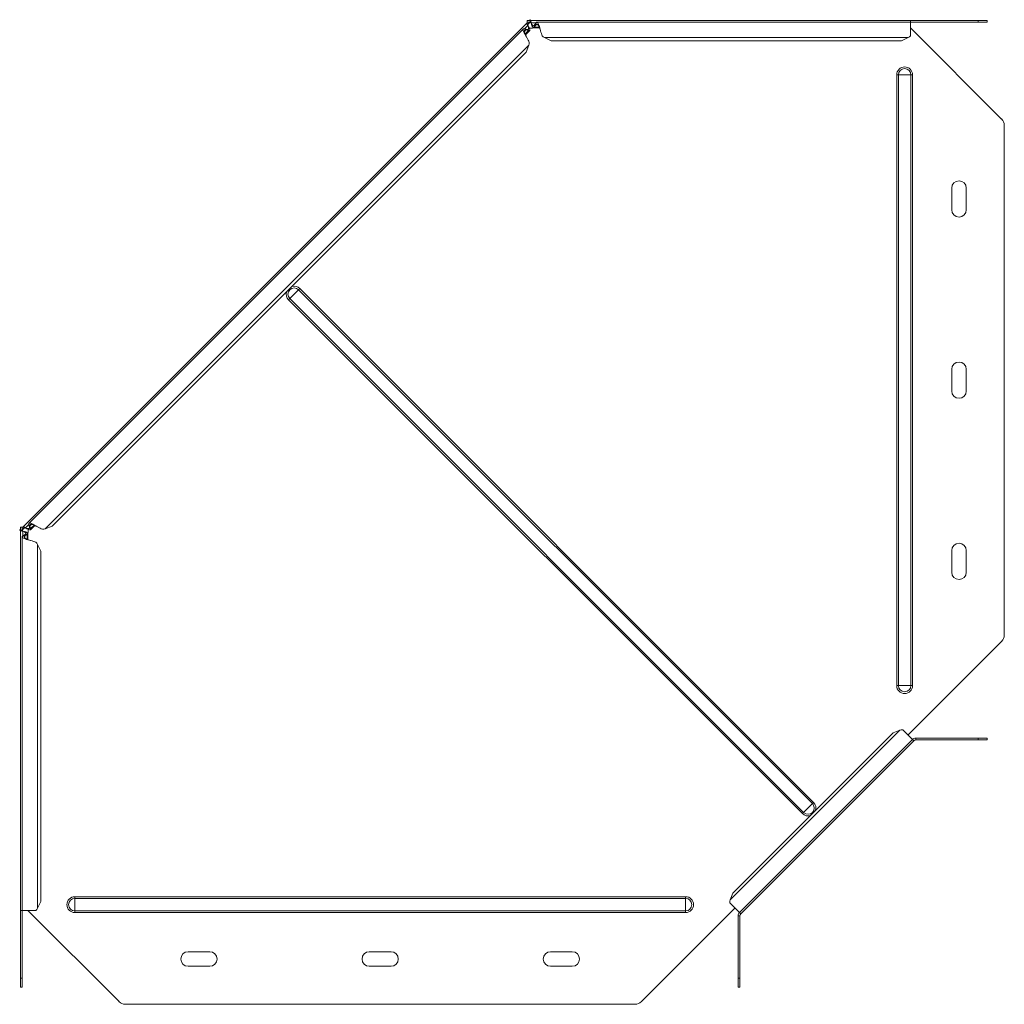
# Model space of a CAD drawing. Header units: millimetres. Extents: x -247 to 1324, y -6335 to 292.
# Tile 3 of 10: x -210 to 333, y -3646 to -3102. Entities that reach past the tile are written whole.
import ezdxf

# ---------------------------------------------------------------- set-up
doc = ezdxf.new("R2010")
doc.units = ezdxf.units.MM

msp = doc.modelspace()

# ---------------------------------------------------------------- linework, layer by layer
at = {"color": 7, "linetype": 'Continuous', "lineweight": 15}
for p, q in [((69.6, -3104.2), (-208.27, -3382.08)), ((69.6, -3104.2), (70.05, -3103.76)), ((69.6, -3104.2), (70.31, -3104.91)), ((69.9, -3102.76), (69.9, -3103.76)), ((71.6, -3102.76), (69.9, -3102.76)), ((71.6, -3103.76), (69.9, -3103.76)), ((70.17, -3105.54), (70.35, -3105.72)), ((70.31, -3104.91), (71.46, -3103.76)), ((71.05, -3102.76), (71.44, -3102.37)), ((71.44, -3102.37), (71.83, -3102.76)), ((71.6, -3102.76), (71.6, -3103.76)), ((281.41, -3102.76), (71.6, -3102.76)), ((72.14, -3104.35), (72.14, -3104.1)), ((73.3, -3106.83), (76.64, -3106.83)), ((73.73, -3105.56), (74.58, -3104.29)), ((73.73, -3106.44), (74.58, -3105.17)), ((73.73, -3105.56), (73.73, -3106.44)), ((74.58, -3104.29), (74.58, -3105.17)), ((281.41, -3103.76), (75.2, -3103.76)), ((281.41, -3103.76), (281.41, -3102.76)), ((281.41, -3102.76), (318.62, -3102.76)), ((281.41, -3111.34), (281.41, -3103.76)), ((281.41, -3103.76), (318.62, -3103.76)), ((281.41, -3106.91), (331.65, -3157.16)), ((318.62, -3102.76), (323.62, -3102.76)), ((323.62, -3103.76), (318.62, -3103.76)), ((323.62, -3102.76), (323.62, -3103.76)), ((67.76, -3107.46), (-205.02, -3380.24)), ((68.57, -3107.4), (69.19, -3108.02)), ((68.57, -3107.4), (70.07, -3107.69)), ((68.91, -3110.65), (71.27, -3108.29)), ((69.19, -3108.02), (70.69, -3108.32)), ((69.57, -3112.09), (69.56, -3112.09)), ((70.07, -3107.69), (70.69, -3108.32)), ((79.44, -3112.23), (83.14, -3113.97)), ((276.41, -3113.97), (280.11, -3112.23)), ((69.37, -3120.29), (70.75, -3116.44)), ((276.41, -3113.97), (83.14, -3113.97)), ((69.37, -3120.29), (-192.19, -3381.85)), ((333.12, -3441.82), (333.12, -3160.69)), ((304.12, -3207.26), (304.12, -3195.26)), ((312.12, -3195.26), (312.12, -3207.26)), ((304.12, -3307.26), (304.12, -3295.26)), ((312.12, -3295.26), (312.12, -3307.26)), ((-210.11, -3383.92), (-209.72, -3383.53)), ((-210.11, -3383.92), (-209.72, -3384.31)), ((-209.72, -3382.38), (-209.72, -3384.08)), ((-209.72, -3382.38), (-208.72, -3382.38)), ((-209.72, -3384.08), (-209.72, -3593.89)), ((-209.72, -3384.08), (-208.72, -3384.08)), ((-208.72, -3382.53), (-208.27, -3382.08)), ((-208.72, -3382.38), (-208.72, -3384.08)), ((-208.72, -3383.94), (-207.57, -3382.79)), ((-207.57, -3382.79), (-208.27, -3382.08)), ((-206.76, -3382.83), (-206.94, -3382.65)), ((-205.08, -3381.05), (-204.46, -3381.67)), ((-204.79, -3382.55), (-205.08, -3381.05)), ((-204.79, -3382.55), (-204.16, -3383.17)), ((-204.16, -3383.17), (-204.46, -3381.67)), ((-204.19, -3383.75), (-201.83, -3381.39)), ((-196.04, -3383.23), (-192.19, -3381.85)), ((-208.72, -3387.68), (-208.72, -3593.89)), ((-208.38, -3384.62), (-208.12, -3384.62)), ((-208.19, -3387.06), (-206.92, -3386.21)), ((-208.19, -3387.06), (-207.31, -3387.06)), ((-207.31, -3387.06), (-206.04, -3386.21)), ((-206.92, -3386.21), (-206.04, -3386.21)), ((-205.65, -3389.12), (-205.65, -3385.78)), ((-198.51, -3395.62), (-200.25, -3391.92)), ((-198.51, -3395.62), (-198.51, -3588.89)), ((304.12, -3407.26), (304.12, -3395.26)), ((312.12, -3395.26), (312.12, -3407.26)), ((331.65, -3445.35), (279.99, -3497.01)), ((271.71, -3495.8), (183.32, -3584.19)), ((275.56, -3494.42), (271.71, -3495.8)), ((282.47, -3499.49), (277.1, -3494.12)), ((187.01, -3594.95), (282.47, -3499.49)), ((283.17, -3500.19), (187.72, -3595.65)), ((283.17, -3500.19), (282.47, -3499.49)), ((284.24, -3498.76), (318.61, -3498.76)), ((284.24, -3499.76), (318.61, -3499.76)), ((318.61, -3498.76), (323.61, -3498.76)), ((323.61, -3499.76), (318.61, -3499.76)), ((323.61, -3498.76), (323.61, -3499.76)), ((183.32, -3584.19), (181.94, -3588.04)), ((-200.25, -3592.59), (-198.51, -3588.89)), ((181.64, -3589.58), (187.01, -3594.95)), ((-209.72, -3593.89), (-208.72, -3593.89)), ((-209.72, -3631.1), (-209.72, -3593.89)), ((-208.72, -3593.89), (-201.14, -3593.89)), ((-208.72, -3631.1), (-208.72, -3593.89)), ((-155.32, -3644.13), (-205.57, -3593.89)), ((184.53, -3592.47), (132.87, -3644.13)), ((186.8, -3594.74), (187.72, -3595.65)), ((186.28, -3596.72), (186.28, -3631.09)), ((187.28, -3596.72), (187.28, -3631.09)), ((-117.22, -3616.6), (-105.22, -3616.6)), ((-17.22, -3616.6), (-5.22, -3616.6)), ((82.78, -3616.6), (94.78, -3616.6)), ((-105.22, -3624.6), (-117.22, -3624.6)), ((-5.22, -3624.6), (-17.22, -3624.6)), ((94.78, -3624.6), (82.78, -3624.6)), ((-209.72, -3636.1), (-209.72, -3631.1)), ((-208.72, -3631.1), (-208.72, -3636.1)), ((186.28, -3636.09), (186.28, -3631.09)), ((187.28, -3631.09), (187.28, -3636.09)), ((-208.72, -3636.1), (-209.72, -3636.1)), ((187.28, -3636.09), (186.28, -3636.09)), ((-151.79, -3645.6), (129.34, -3645.6))]:
    msp.add_line(p, q, dxfattribs=at)
at = {"color": 7, "linetype": 'Continuous', "lineweight": 0}
for p, q in [((70.17, -3105.54), (68.32, -3107.39)), ((74.75, -3104.1), (72.14, -3104.1)), ((76.48, -3106.44), (73.73, -3106.44)), ((75.79, -3105.17), (74.58, -3105.17)), ((318.62, -3103.76), (318.62, -3102.76)), ((69.19, -3108.02), (68.34, -3108.87)), ((70.69, -3108.32), (68.75, -3110.26)), ((280.11, -3112.23), (79.44, -3112.23)), ((70.75, -3116.44), (-196.04, -3383.23)), ((274.68, -3132.76), (273.75, -3132.76)), ((273.75, -3132.76), (273.75, -3469.76)), ((281.55, -3132.76), (274.68, -3132.76)), ((274.68, -3132.76), (274.68, -3469.76)), ((281.55, -3132.76), (281.55, -3469.76)), ((282.48, -3132.76), (281.55, -3132.76)), ((282.48, -3132.76), (282.48, -3469.76)), ((-61.15, -3256.19), (-56.29, -3251.33)), ((-56.29, -3251.33), (-55.63, -3250.67)), ((-56.29, -3251.33), (227.26, -3534.88)), ((-55.63, -3250.67), (227.92, -3534.22)), ((-61.81, -3256.85), (-61.15, -3256.19)), ((-61.81, -3256.85), (221.74, -3540.4)), ((-61.15, -3256.19), (222.4, -3539.74)), ((-205.09, -3380.8), (-206.94, -3382.65)), ((-203.61, -3380.82), (-204.46, -3381.67)), ((-202.21, -3381.23), (-204.16, -3383.17)), ((-208.38, -3384.62), (-208.38, -3387.23)), ((-207.31, -3387.06), (-207.31, -3388.27)), ((-206.04, -3386.21), (-206.04, -3388.96)), ((-200.25, -3391.92), (-200.25, -3592.59)), ((274.68, -3469.76), (273.75, -3469.76)), ((281.55, -3469.76), (274.68, -3469.76)), ((282.48, -3469.76), (281.55, -3469.76)), ((275.56, -3494.42), (181.94, -3588.04)), ((284.24, -3499.76), (284.24, -3498.76)), ((318.61, -3499.76), (318.61, -3498.76)), ((222.4, -3539.74), (227.26, -3534.88)), ((227.26, -3534.88), (227.92, -3534.22)), ((221.74, -3540.4), (222.4, -3539.74)), ((-179.72, -3587.16), (-179.72, -3586.23)), ((-179.72, -3586.23), (157.28, -3586.23)), ((-179.72, -3594.03), (-179.72, -3587.16)), ((-179.72, -3587.16), (157.28, -3587.16)), ((157.28, -3587.16), (157.28, -3586.23)), ((157.28, -3594.03), (157.28, -3587.16)), ((-179.72, -3594.03), (157.28, -3594.03)), ((-179.72, -3594.96), (-179.72, -3594.03)), ((-179.72, -3594.96), (157.28, -3594.96)), ((157.28, -3594.96), (157.28, -3594.03)), ((187.28, -3596.72), (186.28, -3596.72)), ((-209.72, -3631.1), (-208.72, -3631.1)), ((186.28, -3631.09), (187.28, -3631.09))]:
    msp.add_line(p, q, dxfattribs=at)
at = {"color": 7, "linetype": 'Continuous', "lineweight": 15}
for centre, radius, start, end in [((71.81, -3104.6), 2.5, 250.2496, 300.9975), ((328.12, -3160.69), 5, 0, 45), ((308.12, -3195.26), 4, 0, 180), ((308.12, -3207.26), 4, 180, 0), ((308.12, -3295.26), 4, 0, 180), ((308.12, -3307.26), 4, 180, 360), ((-207.88, -3384.29), 2.5, 327.1621, 18.8567), ((308.12, -3395.26), 4, 0, 180), ((308.12, -3407.26), 4, 180, 0), ((328.12, -3441.82), 5, 315, 0), ((284.24, -3501.26), 2.5, 90, 135), ((284.24, -3501.26), 1.5, 90, 135), ((188.78, -3596.72), 2.5, 135, 180), ((188.78, -3596.72), 1.5, 135, 180), ((-117.22, -3620.6), 4, 90, 270), ((-105.22, -3620.6), 4, 270, 90), ((-17.22, -3620.6), 4, 90, 270), ((-5.22, -3620.6), 4, 270, 90), ((82.78, -3620.6), 4, 90, 270), ((94.78, -3620.6), 4, 270, 90), ((-151.79, -3640.6), 5, 225, 270), ((129.34, -3640.6), 5, 270, 315)]:
    msp.add_arc(centre, radius, start, end, dxfattribs=at)
at = {"color": 7, "linetype": 'Continuous', "lineweight": 0}
for centre, radius, start, end in [((278.12, -3132.76), 4.37, 0, 180), ((278.12, -3132.76), 3.43, 0, 180), ((-58.72, -3253.76), 4.37, 164.4524, 225), ((-58.72, -3253.76), 3.43, 45, 225), ((-58.72, -3253.76), 4.37, 45, 105.5476), ((278.12, -3469.76), 4.37, 180, 0), ((278.12, -3469.76), 3.43, 180, 0), ((224.83, -3537.31), 3.43, 225, 45), ((224.83, -3537.31), 4.37, 344.4524, 45), ((224.83, -3537.31), 4.37, 225, 285.5476), ((-179.72, -3590.6), 4.37, 90, 270), ((-179.72, -3590.6), 3.43, 90, 270), ((157.28, -3590.6), 4.37, 270, 90), ((157.28, -3590.6), 3.43, 270, 90)]:
    msp.add_arc(centre, radius, start, end, dxfattribs=at)
at = {"color": 7, "linetype": 'Continuous', "lineweight": 15}
for points, knots in [([(70.17, -3105.54), (69.96, -3105.21), (69.78, -3104.9), (69.57, -3104.43), (69.53, -3104.27), (69.6, -3104.2)], [0, 0, 0, 0, 0.5, 0.5, 1, 1, 1, 1]), ([(70.07, -3107.69), (70.28, -3107.72), (70.44, -3107.69), (70.64, -3107.52), (70.69, -3107.38), (70.68, -3106.99), (70.63, -3106.75), (70.44, -3106.19), (70.31, -3105.87), (70.17, -3105.54)], [0, 0, 0, 0, 0.25, 0.25, 0.5, 0.5, 0.75, 0.75, 1, 1, 1, 1]), ([(70.35, -3105.72), (70.29, -3105.53), (70.25, -3105.36), (70.22, -3105.08), (70.24, -3104.98), (70.31, -3104.91)], [0, 0, 0, 0, 0.5, 0.5, 1, 1, 1, 1]), ([(71.06, -3104.16), (70.77, -3104.43), (70.46, -3104.72), (70.25, -3105.01), (70.24, -3105.02)], [0, 0, 0, 0, 0.952686, 1, 1, 1, 1]), ([(70.69, -3108.32), (70.95, -3108.39), (71.14, -3108.39), (71.35, -3108.23), (71.38, -3108.07), (71.29, -3107.6), (71.17, -3107.29), (70.82, -3106.57), (70.59, -3106.15), (70.35, -3105.72)], [0, 0, 0, 0, 0.25, 0.25, 0.5, 0.5, 0.75, 0.75, 1, 1, 1, 1]), ([(71.6, -3102.76), (71.69, -3102.76), (71.78, -3102.89), (71.96, -3103.37), (72.05, -3103.72), (72.14, -3104.1)], [0, 0, 0, 0, 0.5, 0.5, 1, 1, 1, 1]), ([(71.6, -3103.76), (71.69, -3103.76), (71.78, -3103.82), (71.96, -3104.03), (72.05, -3104.18), (72.14, -3104.35)], [0, 0, 0, 0, 0.5, 0.5, 1, 1, 1, 1]), ([(72.14, -3104.1), (72.27, -3104.44), (72.4, -3104.75), (72.67, -3105.28), (72.8, -3105.49), (73.07, -3105.77), (73.2, -3105.84), (73.47, -3105.81), (73.6, -3105.72), (73.73, -3105.56)], [0, 0, 0, 0, 0.25, 0.25, 0.5, 0.5, 0.75, 0.75, 1, 1, 1, 1]), ([(72.14, -3104.35), (72.27, -3104.84), (72.4, -3105.29), (72.67, -3106.04), (72.8, -3106.35), (73.07, -3106.75), (73.2, -3106.84), (73.47, -3106.8), (73.6, -3106.67), (73.73, -3106.44)], [0, 0, 0, 0, 0.25, 0.25, 0.5, 0.5, 0.75, 0.75, 1, 1, 1, 1]), ([(74.58, -3104.29), (74.73, -3104.04), (74.88, -3103.87), (75.18, -3103.73), (75.32, -3103.75), (75.62, -3103.97), (75.77, -3104.17), (76.06, -3104.74), (76.21, -3105.1), (76.51, -3105.94), (76.66, -3106.42), (76.95, -3107.43), (77.1, -3107.96), (77.4, -3109.02), (77.54, -3109.54), (77.84, -3110.51), (77.99, -3110.96), (78.14, -3111.34)], [0, 0, 0, 0, 0.125, 0.125, 0.25, 0.25, 0.375, 0.375, 0.5, 0.5, 0.625, 0.625, 0.75, 0.75, 0.875, 0.875, 1, 1, 1, 1]), ([(74.58, -3105.17), (74.73, -3105.01), (75.03, -3104.7), (75.47, -3104.77), (75.92, -3105.24), (76.36, -3106.09), (76.79, -3107.16), (77.07, -3107.94), (77.2, -3108.31)], [0, 0, 0, 0, 0.169668, 0.3393361, 0.5090041, 0.6786721, 0.8483402, 1, 1, 1, 1]), ([(71.05, -3114.9), (70.88, -3114.52), (70.67, -3114.1), (70.19, -3113.21), (69.92, -3112.73), (69.39, -3111.78), (69.12, -3111.3), (68.61, -3110.37), (68.38, -3109.93), (68, -3109.13), (67.84, -3108.77), (67.65, -3108.16), (67.61, -3107.91), (67.66, -3107.54), (67.75, -3107.42), (68.07, -3107.31), (68.29, -3107.33), (68.57, -3107.4)], [0, 0, 0, 0, 0.125, 0.125, 0.25, 0.25, 0.375, 0.375, 0.5, 0.5, 0.625, 0.625, 0.75, 0.75, 0.875, 0.875, 1, 1, 1, 1]), ([(69.56, -3112.1), (69.4, -3111.74), (69.04, -3110.99), (68.59, -3109.93), (68.3, -3109.01), (68.28, -3108.37), (68.55, -3108), (68.98, -3108.02), (69.19, -3108.02)], [0, 0, 0, 0, 0.152176, 0.32174, 0.491305, 0.66087, 0.830435, 1, 1, 1, 1]), ([(-208.38, -3384.62), (-208.76, -3384.53), (-209.11, -3384.44), (-209.59, -3384.26), (-209.72, -3384.17), (-209.72, -3384.08)], [0, 0, 0, 0, 0.5, 0.5, 1, 1, 1, 1]), ([(-208.12, -3384.62), (-208.29, -3384.53), (-208.45, -3384.44), (-208.66, -3384.26), (-208.72, -3384.17), (-208.72, -3384.08)], [0, 0, 0, 0, 0.5, 0.5, 1, 1, 1, 1]), ([(-207.46, -3382.73), (-207.48, -3382.74), (-207.77, -3382.95), (-208.05, -3383.25), (-208.32, -3383.54)], [0, 0, 0, 0, 0.057331, 1, 1, 1, 1]), ([(-208.27, -3382.08), (-208.21, -3382.01), (-208.05, -3382.05), (-207.58, -3382.26), (-207.27, -3382.44), (-206.94, -3382.65)], [0, 0, 0, 0, 0.5, 0.5, 1, 1, 1, 1]), ([(-207.57, -3382.79), (-207.5, -3382.72), (-207.4, -3382.7), (-207.12, -3382.72), (-206.95, -3382.77), (-206.76, -3382.83)], [0, 0, 0, 0, 0.5, 0.5, 1, 1, 1, 1]), ([(-206.94, -3382.65), (-206.61, -3382.79), (-206.29, -3382.92), (-205.73, -3383.11), (-205.49, -3383.16), (-205.1, -3383.17), (-204.96, -3383.12), (-204.79, -3382.92), (-204.76, -3382.76), (-204.79, -3382.55)], [0, 0, 0, 0, 0.25, 0.25, 0.5, 0.5, 0.75, 0.75, 1, 1, 1, 1]), ([(-206.76, -3382.83), (-206.33, -3383.07), (-205.91, -3383.3), (-205.19, -3383.65), (-204.88, -3383.77), (-204.41, -3383.86), (-204.25, -3383.83), (-204.09, -3383.62), (-204.09, -3383.43), (-204.16, -3383.17)], [0, 0, 0, 0, 0.25, 0.25, 0.5, 0.5, 0.75, 0.75, 1, 1, 1, 1]), ([(-205.08, -3381.05), (-205.15, -3380.77), (-205.17, -3380.55), (-205.06, -3380.23), (-204.94, -3380.14), (-204.57, -3380.09), (-204.32, -3380.13), (-203.71, -3380.32), (-203.35, -3380.48), (-202.55, -3380.86), (-202.11, -3381.09), (-201.18, -3381.6), (-200.7, -3381.87), (-199.75, -3382.4), (-199.27, -3382.67), (-198.38, -3383.15), (-197.96, -3383.36), (-197.58, -3383.53)], [0, 0, 0, 0, 0.125, 0.125, 0.25, 0.25, 0.375, 0.375, 0.5, 0.5, 0.625, 0.625, 0.75, 0.75, 0.875, 0.875, 1, 1, 1, 1]), ([(-204.46, -3381.67), (-204.46, -3381.46), (-204.47, -3381.03), (-204.11, -3380.76), (-203.47, -3380.78), (-202.55, -3381.07), (-201.5, -3381.52), (-200.77, -3381.86), (-200.43, -3382.02)], [0, 0, 0, 0, 0.170706, 0.341412, 0.512118, 0.682824, 0.85353, 1, 1, 1, 1]), ([(-201.14, -3390.62), (-201.52, -3390.47), (-201.97, -3390.32), (-202.94, -3390.02), (-203.46, -3389.88), (-204.52, -3389.58), (-205.05, -3389.43), (-206.06, -3389.14), (-206.54, -3388.99), (-207.38, -3388.69), (-207.74, -3388.54), (-208.31, -3388.25), (-208.51, -3388.1), (-208.73, -3387.8), (-208.75, -3387.66), (-208.61, -3387.36), (-208.44, -3387.21), (-208.19, -3387.06)], [0, 0, 0, 0, 0.125, 0.125, 0.25, 0.25, 0.375, 0.375, 0.5, 0.5, 0.625, 0.625, 0.75, 0.75, 0.875, 0.875, 1, 1, 1, 1]), ([(-206.92, -3386.21), (-206.76, -3386.08), (-206.67, -3385.95), (-206.64, -3385.68), (-206.71, -3385.55), (-206.99, -3385.28), (-207.2, -3385.15), (-207.73, -3384.88), (-208.04, -3384.75), (-208.38, -3384.62)], [0, 0, 0, 0, 0.25, 0.25, 0.5, 0.5, 0.75, 0.75, 1, 1, 1, 1]), ([(-206.04, -3386.21), (-205.81, -3386.08), (-205.67, -3385.95), (-205.64, -3385.68), (-205.73, -3385.55), (-206.13, -3385.28), (-206.44, -3385.15), (-207.19, -3384.88), (-207.64, -3384.75), (-208.12, -3384.62)], [0, 0, 0, 0, 0.25, 0.25, 0.5, 0.5, 0.75, 0.75, 1, 1, 1, 1]), ([(-204.17, -3389.68), (-204.54, -3389.55), (-205.32, -3389.27), (-206.39, -3388.84), (-207.24, -3388.4), (-207.71, -3387.95), (-207.78, -3387.51), (-207.47, -3387.21), (-207.31, -3387.06)], [0, 0, 0, 0, 0.1516598, 0.3213279, 0.4909959, 0.6606639, 0.830332, 1, 1, 1, 1])]:
    msp.add_open_spline(points, degree=3, knots=knots, dxfattribs=at)
for points in [[(78.14, -3111.34), (78.57, -3111.7), (79, -3112), (79.44, -3112.23)], [(280.11, -3112.23), (280.54, -3112), (280.97, -3111.7), (281.41, -3111.34)], [(70.75, -3116.44), (70.9, -3115.98), (70.99, -3115.46), (71.05, -3114.9)], [(-197.58, -3383.53), (-197.02, -3383.47), (-196.5, -3383.38), (-196.04, -3383.23)], [(-200.25, -3391.92), (-200.48, -3391.48), (-200.78, -3391.05), (-201.14, -3390.62)], [(277.1, -3494.12), (276.55, -3494.18), (276.03, -3494.27), (275.56, -3494.42)], [(181.94, -3588.04), (181.79, -3588.51), (181.7, -3589.03), (181.64, -3589.58)], [(-201.14, -3593.89), (-200.78, -3593.45), (-200.48, -3593.02), (-200.25, -3592.59)]]:
    msp.add_open_spline(points, degree=3, dxfattribs=at)

doc.saveas('drawing.dxf')
